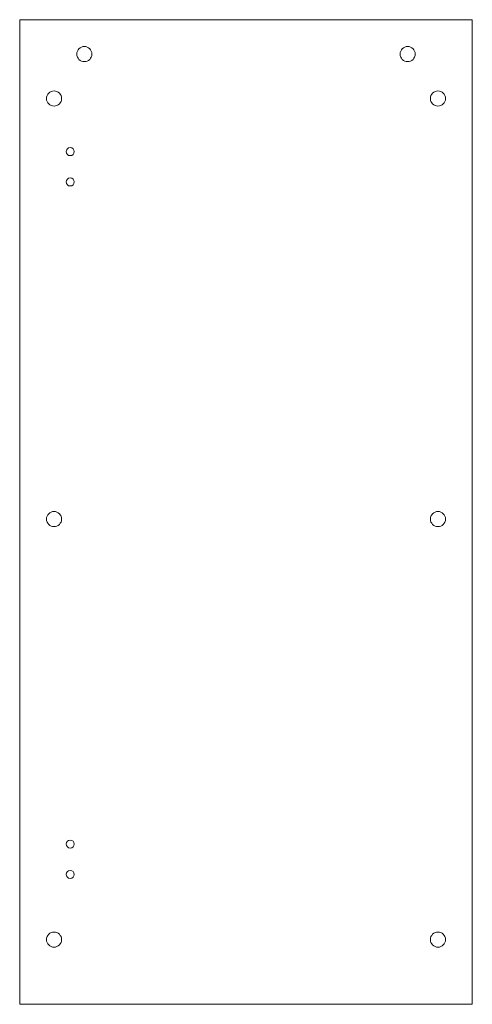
# Model space of a CAD drawing. Header units: millimetres. Extents: x 15 to 463, y -264 to 710.
import ezdxf

# ---------------------------------------------------------------- set-up
doc = ezdxf.new("R2010")
doc.units = ezdxf.units.MM

msp = doc.modelspace()

# ---------------------------------------------------------------- linework, layer by layer
at = {"color": 7, "linetype": 'Continuous', "lineweight": 15}
for p, q in [((15, 710), (15, -264)), ((463, 710), (15, 710)), ((463, -264), (463, 710)), ((15, -264), (463, -264))]:
    msp.add_line(p, q, dxfattribs=at)
for centre, radius in [((79, 676), 7.5), ((399, 676), 7.5), ((49, 632), 7.5), ((429, 632), 7.5), ((65, 579.5), 4), ((65, 549.5), 4), ((49, 216), 7.5), ((429, 216), 7.5), ((65, -105.5), 4), ((65, -135.5), 4), ((49, -200), 7.5), ((429, -200), 7.5)]:
    msp.add_circle(centre, radius, dxfattribs=at)

doc.saveas('drawing.dxf')
